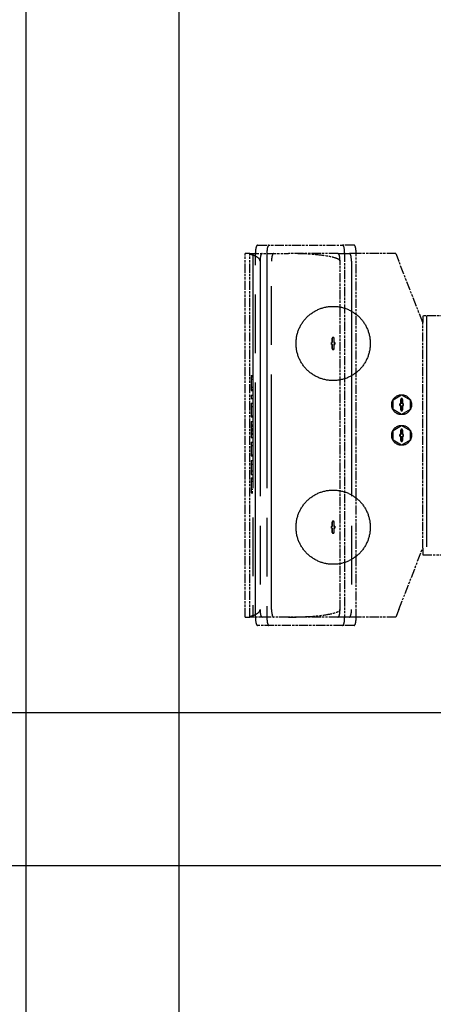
# Model space of a CAD drawing. Header units: millimetres. Extents: x -34725 to 178350, y -13707 to 126150.
# Tile 165 of 256: x 46129 to 46669, y 3677 to 4963. Entities that reach past the tile are written whole.
import ezdxf

# ---------------------------------------------------------------- set-up
doc = ezdxf.new("R2010")
doc.units = ezdxf.units.MM
doc.linetypes.add('AM_ISO09W050', pattern=[22.5, 12, -1.5, 3, -1.5, 3, -1.5])
doc.layers.get('Defpoints').update_dxf_attribs({"linetype": 'CONTINUOUS'})
for name, color, linetype, lineweight in [('AM_11', 3, 'AM_ISO09W050', 25), ('AM_4', 3, 'CONTINUOUS', 25), ('AM_5', 3, 'CONTINUOUS', 25)]:
    doc.layers.add(name, color=color, linetype=linetype, lineweight=lineweight)
doc.styles.get("Standard").update_dxf_attribs({"font": 'isocp.shx'})
doc.dimstyles.new('AM_ISO', dxfattribs={"dimtxt": 3.5, "dimasz": 2.5, "dimexe": 2, "dimexo": 1, "dimgap": 0.6, "dimtad": 1, "dimdsep": 46, "dimtxsty": 'Standard', "dimcen": 0, "dimclrd": 256, "dimclre": 256, "dimclrt": 2, "dimadec": 0, "dimazin": 2, "dimtp": 0.1, "dimtm": 0.1, "dimtfac": 0.71, "dimtmove": 0, "dimatfit": 3, "dimfxl": 1, "dimtfill": 1, "dimtfillclr": 256, "dimlwd": -1, "dimlwe": -1, "dimarcsym": 0})

# ---------------------------------------------------------------- blocks, each defined once
blk = doc.blocks.new('Gebäude_2')
at = {"layer": 'AM_4'}
for p, q in [((3460, 9614), (3460, -4126.7)), ((3660, -3404), (3660, 7490.3)), ((-3240, -2415), (10160, -2415)), ((-3440, -2615), (10360, -2615))]:
    blk.add_line(p, q, dxfattribs=at)
blk = doc.blocks.new('*D66')
at = {"layer": 'AM_5', "transparency": 16777216}
for p, q in [((42676.9, 5358.2), (42676.9, 9633.7)), ((49596.9, 4508.2), (49596.9, 9633.7)), ((43051.9, 9333.7), (49221.9, 9333.7))]:
    blk.add_line(p, q, dxfattribs=at)
for points in [[(43051.9, 9396.2), (43051.9, 9271.2), (42676.9, 9333.7)], [(49221.9, 9396.2), (49221.9, 9271.2), (49596.9, 9333.7)]]:
    blk.add_solid(points, dxfattribs=at)
at = {"layer": 'Defpoints', "color": 0, "transparency": 16777216}
for p in [(49596.9, 9333.7), (42676.9, 5208.2), (49596.9, 4358.2)]:
    blk.add_point(p, dxfattribs=at)
at = {"layer": 'AM_5', "color": 2, "transparency": 16777216, "insert": (47122.1, 9817.4), "char_height": 525, "attachment_point": 5, "bg_fill": 3, "box_fill_scale": 1.1, "bg_fill_color": 256, "bg_fill_true_color": 13158600, "bg_fill_transparency": 0}
blk.add_mtext('6920', dxfattribs=at)

msp = doc.modelspace()

# ---------------------------------------------------------------- linework, layer by layer
at = {"layer": 'AM_11', "ltscale": 1.904597}
for p, q in [((46431.334, 4349.688), (46433.334, 4349.688)), ((46431.334, 4346.688), (46433.334, 4346.688)), ((46431.334, 4345.188), (46433.334, 4345.188))]:
    msp.add_line(p, q, dxfattribs=at)
at = {"layer": 'AM_11', "ltscale": 4.596179}
msp.add_line((46431.334, 4346.688), (46431.334, 4345.188), dxfattribs=at)
at = {"layer": 'AM_11', "ltscale": 2.380771}
for p, q in [((46535.984, 4301.438), (46535.984, 4298.938)), ((46540.684, 4298.938), (46540.684, 4301.438))]:
    msp.add_line(p, q, dxfattribs=at)
at = {"layer": 'AM_11', "ltscale": 1.444117}
for p, q in [((46535.984, 4301.438), (46536.141, 4301.28)), ((46535.984, 4298.938), (46536.141, 4299.096)), ((46537.084, 4301.438), (46537.241, 4301.28)), ((46537.084, 4298.938), (46537.241, 4299.096)), ((46539.584, 4301.438), (46539.426, 4301.28)), ((46539.584, 4298.938), (46539.426, 4299.096)), ((46540.684, 4301.438), (46540.526, 4301.28)), ((46540.684, 4298.938), (46540.526, 4299.096))]:
    msp.add_line(p, q, dxfattribs=at)
at = {"layer": 'AM_11', "ltscale": 1.047483}
for p, q in [((46537.084, 4301.438), (46535.984, 4301.438)), ((46535.984, 4298.938), (46537.084, 4298.938)), ((46536.141, 4301.28), (46537.241, 4301.28)), ((46537.241, 4299.096), (46536.141, 4299.096)), ((46539.426, 4301.28), (46540.526, 4301.28)), ((46540.526, 4299.096), (46539.426, 4299.096)), ((46540.684, 4301.438), (46539.584, 4301.438)), ((46539.584, 4298.938), (46540.684, 4298.938))]:
    msp.add_line(p, q, dxfattribs=at)
at = {"layer": 'AM_11', "ltscale": 2.080483}
for p, q in [((46536.141, 4299.096), (46536.141, 4301.28)), ((46540.526, 4301.28), (46540.526, 4299.096))]:
    msp.add_line(p, q, dxfattribs=at)
at = {"layer": 'AM_11', "ltscale": 5.237816}
for p, q in [((46537.084, 4306.938), (46537.084, 4301.438)), ((46537.084, 4298.938), (46537.084, 4293.438)), ((46539.584, 4301.438), (46539.584, 4306.938)), ((46539.584, 4293.438), (46539.584, 4298.938))]:
    msp.add_line(p, q, dxfattribs=at)
at = {"layer": 'AM_11', "ltscale": 5.387959}
for p, q in [((46537.241, 4301.28), (46537.241, 4306.938)), ((46537.241, 4293.438), (46537.241, 4299.096)), ((46539.426, 4306.938), (46539.426, 4301.28)), ((46539.426, 4299.096), (46539.426, 4293.438))]:
    msp.add_line(p, q, dxfattribs=at)
at = {"layer": 'AM_11'}
for p, q in [((46624.223, 4192.688), (46655.334, 4272.688)), ((46655.334, 4272.688), (46655.334, 4264.188)), ((46655.334, 4264.188), (46695.334, 4264.188)), ((46423.334, 4182.688), (46429.334, 4182.688)), ((46479.893, 4182.688), (46429.334, 4182.688)), ((46436.776, 4181.688), (46436.776, 4182.688)), ((46544.625, 4182.688), (46479.893, 4182.688)), ((46620.334, 4182.688), (46568.334, 4182.688)), ((46624.223, 4192.688), (46620.334, 4182.688)), ((46550.654, 4171.688), (46439.455, 4171.688)), ((46565.654, 4171.688), (46550.654, 4171.688))]:
    msp.add_line(p, q, dxfattribs=at)
at = {"layer": 'AM_11', "ltscale": 23.365404}
msp.add_line((46559.625, 4182.688), (46544.625, 4182.688), dxfattribs=at)
at = {"layer": 'AM_11', "ltscale": 8.293282}
msp.add_line((46568.334, 4182.688), (46559.625, 4182.688), dxfattribs=at)
at = {"layer": 'AM_11', "ltscale": 25.418688}
msp.add_circle((46538.334, 4300.188), 48.5, dxfattribs=at)
at = {"layer": 'AM_11', "ltscale": 3.739763}
for centre, start, end in [((46538.334, 4306.938), 0, 180), ((46538.334, 4293.438), 180, 0)]:
    msp.add_arc(centre, 1.25, start, end, dxfattribs=at)
at = {"layer": 'AM_11', "ltscale": 3.268073}
for centre, start, end in [((46538.334, 4306.938), 0, 180), ((46538.334, 4293.438), 180, 0)]:
    msp.add_arc(centre, 1.092, start, end, dxfattribs=at)
at = {"layer": 'AM_11', "ltscale": 21.939859}
msp.add_ellipse((46418.312, 4192.688), major_axis=(24.493, 0), ratio=0.40828573, start_param=5.17915432, end_param=6.28318531, dxfattribs=at)
at = {"layer": 'AM_11'}
for centre, major_axis, ratio, start_param, end_param in [((46439.455, 4181.688), (0, 10), 0.26794919, 1.57079633, 3.14159265), ((46479.893, 4192.688), (67.412, 0), 0.14834136, 4.71238898, 6.28318531), ((46544.625, 4192.688), (0, 10), 0.26794919, 3.14159265, 4.71238898), ((46550.654, 4181.688), (0, -10), 0.26794919, 0, 1.57079633), ((46565.654, 4181.688), (0, 10), 0.26794919, 3.14159265, 4.71238898)]:
    msp.add_ellipse(centre, major_axis=major_axis, ratio=ratio, start_param=start_param, end_param=end_param, dxfattribs=at)
at = {"layer": 'AM_11', "ltscale": 19.335054}
for centre, major_axis, start_param, end_param in [((46445.484, 4192.688), (0, -10), 4.71238898, 6.28318531), ((46454.455, 4181.688), (0, -10), 4.71238898, 6.28318531), ((46460.484, 4192.688), (0, 10), 1.57079633, 3.14159265), ((46559.625, 4192.688), (0, -10), 0, 1.57079633)]:
    msp.add_ellipse(centre, major_axis=major_axis, ratio=0.26794919, start_param=start_param, end_param=end_param, dxfattribs=at)
at = {"layer": 'AM_11', "ltscale": 4.456773}
msp.add_open_spline([(46428.988, 4182.688), (46429.083, 4182.688), (46429.186, 4182.939), (46429.299, 4183.544), (46429.317, 4183.647), (46429.334, 4183.758)], degree=3, knots=[-4.526837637, -4.526837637, -4.526837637, -4.526837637, -4.14896052, -4.14896052, -4.079181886, -4.079181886, -4.079181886, -4.079181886], dxfattribs=at)

# ---------------------------------------------------------------- block references
at = {"layer": 'AM_4'}
msp.add_blockref('Gebäude_2', (42676.896, 6473.188), dxfattribs=at)

# ---------------------------------------------------------------- next in the draw order: dimensions: what is measured, and where the dimension line sits
at = {"layer": 'AM_5'}
dim = msp.add_linear_dim(base=(49596.896, 9333.725), p1=(42676.896, 5208.188), p2=(49596.896, 4358.188), dimstyle='AM_ISO', override={"dimscale": 150, "dimtmove": 2}, dxfattribs=at)
dim.commit()
dim.dimension.update_dxf_attribs({"geometry": '*D66', "text_midpoint": (47122.13, 9817.383), "dimtype": 160})

# ---------------------------------------------------------------- next in the draw order: linework, layer by layer
at = {"layer": 'AM_11'}
for p, q in [((46423.334, 4182.688), (46423.334, 4657.688)), ((46429.334, 4657.688), (46423.334, 4657.688)), ((46429.334, 4182.688), (46429.334, 4657.688)), ((46429.334, 4657.688), (46479.893, 4657.688)), ((46436.776, 4657.688), (46436.776, 4658.688)), ((46439.455, 4668.688), (46550.654, 4668.688)), ((46544.625, 4657.688), (46479.893, 4657.688)), ((46565.654, 4668.688), (46550.654, 4668.688)), ((46553.334, 4658.688), (46553.334, 4181.688)), ((46568.334, 4181.688), (46568.334, 4658.688)), ((46620.334, 4657.688), (46568.334, 4657.688)), ((46620.334, 4657.688), (46624.223, 4647.688)), ((46547.305, 4192.688), (46547.305, 4647.688)), ((46655.334, 4567.688), (46624.223, 4647.688)), ((46655.334, 4576.188), (46655.334, 4567.688)), ((46695.334, 4576.188), (46655.334, 4576.188)), ((46655.334, 4272.688), (46655.334, 4567.688))]:
    msp.add_line(p, q, dxfattribs=at)
at = {"layer": 'AM_11', "ltscale": 25.533516}
for p, q in [((46433.334, 4657.688), (46433.334, 4182.688)), ((46436.776, 4182.688), (46436.776, 4657.688))]:
    msp.add_line(p, q, dxfattribs=at)
at = {"layer": 'AM_11', "ltscale": 25.641026}
msp.add_line((46451.776, 4658.688), (46451.776, 4181.688), dxfattribs=at)
at = {"layer": 'AM_11', "ltscale": 23.365404}
msp.add_line((46544.625, 4657.688), (46559.625, 4657.688), dxfattribs=at)
at = {"layer": 'AM_11', "ltscale": 8.293282}
msp.add_line((46568.334, 4657.688), (46559.625, 4657.688), dxfattribs=at)
at = {"layer": 'AM_11', "ltscale": 25.596022}
for p, q in [((46442.805, 4647.688), (46442.805, 4192.688)), ((46457.805, 4192.688), (46457.805, 4647.688)), ((46562.305, 4647.688), (46562.305, 4192.688))]:
    msp.add_line(p, q, dxfattribs=at)
at = {"layer": 'AM_11', "ltscale": 25.157232}
msp.add_line((46660.334, 4576.188), (46660.334, 4264.188), dxfattribs=at)
at = {"layer": 'AM_11', "ltscale": 2.380771}
for p, q in [((46535.984, 4541.438), (46535.984, 4538.938)), ((46540.684, 4538.938), (46540.684, 4541.438)), ((46625.484, 4461.438), (46625.484, 4458.938)), ((46630.184, 4458.938), (46630.184, 4461.438)), ((46625.484, 4421.438), (46625.484, 4418.938)), ((46630.184, 4418.938), (46630.184, 4421.438))]:
    msp.add_line(p, q, dxfattribs=at)
at = {"layer": 'AM_11', "ltscale": 1.444117}
for p, q in [((46535.984, 4541.438), (46536.141, 4541.28)), ((46537.084, 4541.438), (46537.241, 4541.28)), ((46539.584, 4541.438), (46539.426, 4541.28)), ((46540.684, 4541.438), (46540.526, 4541.28)), ((46535.984, 4538.938), (46536.141, 4539.096)), ((46537.084, 4538.938), (46537.241, 4539.096)), ((46539.584, 4538.938), (46539.426, 4539.096)), ((46540.684, 4538.938), (46540.526, 4539.096)), ((46625.484, 4461.438), (46625.641, 4461.28)), ((46625.484, 4458.938), (46625.641, 4459.096)), ((46626.584, 4461.438), (46626.741, 4461.28)), ((46626.584, 4458.938), (46626.741, 4459.096)), ((46629.084, 4461.438), (46628.926, 4461.28)), ((46629.084, 4458.938), (46628.926, 4459.096)), ((46630.184, 4461.438), (46630.026, 4461.28)), ((46630.184, 4458.938), (46630.026, 4459.096)), ((46625.484, 4421.438), (46625.641, 4421.28)), ((46625.484, 4418.938), (46625.641, 4419.096)), ((46626.584, 4421.438), (46626.741, 4421.28)), ((46626.584, 4418.938), (46626.741, 4419.096)), ((46629.084, 4421.438), (46628.926, 4421.28)), ((46629.084, 4418.938), (46628.926, 4419.096)), ((46630.184, 4421.438), (46630.026, 4421.28)), ((46630.184, 4418.938), (46630.026, 4419.096))]:
    msp.add_line(p, q, dxfattribs=at)
at = {"layer": 'AM_11', "ltscale": 1.047483}
for p, q in [((46537.084, 4541.438), (46535.984, 4541.438)), ((46536.141, 4541.28), (46537.241, 4541.28)), ((46539.426, 4541.28), (46540.526, 4541.28)), ((46540.684, 4541.438), (46539.584, 4541.438)), ((46535.984, 4538.938), (46537.084, 4538.938)), ((46537.241, 4539.096), (46536.141, 4539.096)), ((46540.526, 4539.096), (46539.426, 4539.096)), ((46539.584, 4538.938), (46540.684, 4538.938)), ((46626.584, 4461.438), (46625.484, 4461.438)), ((46625.484, 4458.938), (46626.584, 4458.938)), ((46625.641, 4461.28), (46626.741, 4461.28)), ((46626.741, 4459.096), (46625.641, 4459.096)), ((46628.926, 4461.28), (46630.026, 4461.28)), ((46630.026, 4459.096), (46628.926, 4459.096)), ((46630.184, 4461.438), (46629.084, 4461.438)), ((46629.084, 4458.938), (46630.184, 4458.938)), ((46626.584, 4421.438), (46625.484, 4421.438)), ((46625.484, 4418.938), (46626.584, 4418.938)), ((46625.641, 4421.28), (46626.741, 4421.28)), ((46626.741, 4419.096), (46625.641, 4419.096)), ((46628.926, 4421.28), (46630.026, 4421.28)), ((46630.026, 4419.096), (46628.926, 4419.096)), ((46630.184, 4421.438), (46629.084, 4421.438)), ((46629.084, 4418.938), (46630.184, 4418.938))]:
    msp.add_line(p, q, dxfattribs=at)
at = {"layer": 'AM_11', "ltscale": 2.080483}
for p, q in [((46536.141, 4539.096), (46536.141, 4541.28)), ((46540.526, 4541.28), (46540.526, 4539.096)), ((46625.641, 4459.096), (46625.641, 4461.28)), ((46630.026, 4461.28), (46630.026, 4459.096)), ((46625.641, 4419.096), (46625.641, 4421.28)), ((46630.026, 4421.28), (46630.026, 4419.096))]:
    msp.add_line(p, q, dxfattribs=at)
at = {"layer": 'AM_11', "ltscale": 5.237816}
for p, q in [((46537.084, 4546.938), (46537.084, 4541.438)), ((46539.584, 4541.438), (46539.584, 4546.938)), ((46537.084, 4538.938), (46537.084, 4533.438)), ((46539.584, 4533.438), (46539.584, 4538.938)), ((46626.584, 4466.938), (46626.584, 4461.438)), ((46629.084, 4461.438), (46629.084, 4466.938)), ((46626.584, 4458.938), (46626.584, 4453.438)), ((46629.084, 4453.438), (46629.084, 4458.938)), ((46626.584, 4426.938), (46626.584, 4421.438)), ((46629.084, 4421.438), (46629.084, 4426.938)), ((46626.584, 4418.938), (46626.584, 4413.438)), ((46629.084, 4413.438), (46629.084, 4418.938))]:
    msp.add_line(p, q, dxfattribs=at)
at = {"layer": 'AM_11', "ltscale": 5.387959}
for p, q in [((46537.241, 4541.28), (46537.241, 4546.938)), ((46539.426, 4546.938), (46539.426, 4541.28)), ((46537.241, 4533.438), (46537.241, 4539.096)), ((46539.426, 4539.096), (46539.426, 4533.438)), ((46626.741, 4461.28), (46626.741, 4466.938)), ((46628.926, 4466.938), (46628.926, 4461.28)), ((46626.741, 4453.438), (46626.741, 4459.096)), ((46628.926, 4459.096), (46628.926, 4453.438)), ((46626.741, 4421.28), (46626.741, 4426.938)), ((46628.926, 4426.938), (46628.926, 4421.28)), ((46626.741, 4413.438), (46626.741, 4419.096)), ((46628.926, 4419.096), (46628.926, 4413.438))]:
    msp.add_line(p, q, dxfattribs=at)
at = {"layer": 'AM_11', "ltscale": 11.219489}
for p, q in [((46431.334, 4498.188), (46431.334, 4490.688)), ((46431.334, 4364.688), (46431.334, 4357.188))]:
    msp.add_line(p, q, dxfattribs=at)
at = {"layer": 'AM_11', "ltscale": 1.904597}
for p, q in [((46431.334, 4498.188), (46433.334, 4498.188)), ((46431.334, 4496.688), (46433.334, 4496.688)), ((46431.334, 4493.688), (46433.334, 4493.688)), ((46431.334, 4483.188), (46433.334, 4483.188)), ((46431.334, 4480.188), (46433.334, 4480.188)), ((46431.334, 4478.688), (46433.334, 4478.688)), ((46431.334, 4472.688), (46433.334, 4472.688)), ((46431.334, 4468.188), (46433.334, 4468.188)), ((46431.334, 4462.188), (46433.334, 4462.188)), ((46431.334, 4457.688), (46433.334, 4457.688)), ((46431.334, 4445.688), (46433.334, 4445.688)), ((46431.334, 4444.188), (46433.334, 4444.188)), ((46431.334, 4438.188), (46433.334, 4438.188)), ((46431.334, 4433.688), (46433.334, 4433.688)), ((46431.334, 4432.188), (46433.334, 4432.188)), ((46431.334, 4429.188), (46433.334, 4429.188)), ((46431.334, 4427.688), (46433.334, 4427.688)), ((46431.334, 4426.188), (46433.334, 4426.188)), ((46431.334, 4423.188), (46433.334, 4423.188)), ((46431.334, 4421.688), (46433.334, 4421.688)), ((46431.334, 4417.188), (46433.334, 4417.188)), ((46431.334, 4411.188), (46433.334, 4411.188)), ((46431.334, 4406.688), (46433.334, 4406.688)), ((46431.334, 4394.688), (46433.334, 4394.688)), ((46431.334, 4393.188), (46433.334, 4393.188)), ((46431.334, 4387.188), (46433.334, 4387.188)), ((46431.334, 4382.688), (46433.334, 4382.688)), ((46431.334, 4373.688), (46433.334, 4373.688)), ((46431.334, 4369.188), (46433.334, 4369.188)), ((46431.334, 4364.688), (46433.334, 4364.688)), ((46431.334, 4363.188), (46433.334, 4363.188)), ((46431.334, 4360.188), (46433.334, 4360.188))]:
    msp.add_line(p, q, dxfattribs=at)
at = {"layer": 'AM_11', "ltscale": 9.999557}
for p, q in [((46431.334, 4490.688), (46431.334, 4480.188)), ((46431.334, 4357.188), (46431.334, 4346.688))]:
    msp.add_line(p, q, dxfattribs=at)
at = {"layer": 'AM_11', "ltscale": 4.596179}
msp.add_line((46431.334, 4480.188), (46431.334, 4478.688), dxfattribs=at)
at = {"layer": 'AM_11', "ltscale": 4.285467}
for p, q in [((46431.334, 4472.688), (46431.334, 4468.188)), ((46431.334, 4387.188), (46431.334, 4382.688)), ((46431.334, 4373.688), (46431.334, 4369.188))]:
    msp.add_line(p, q, dxfattribs=at)
at = {"layer": 'AM_11', "ltscale": 12.096348}
for p, q in [((46616.834, 4466.539), (46627.834, 4472.89)), ((46616.834, 4453.837), (46616.834, 4466.539)), ((46627.834, 4472.89), (46638.834, 4466.539)), ((46638.834, 4466.539), (46638.834, 4453.837)), ((46627.834, 4447.486), (46616.834, 4453.837)), ((46638.834, 4453.837), (46627.834, 4447.486)), ((46616.834, 4426.539), (46627.834, 4432.89)), ((46616.834, 4413.837), (46616.834, 4426.539)), ((46627.834, 4432.89), (46638.834, 4426.539)), ((46638.834, 4426.539), (46638.834, 4413.837)), ((46627.834, 4407.486), (46616.834, 4413.837)), ((46638.834, 4413.837), (46627.834, 4407.486))]:
    msp.add_line(p, q, dxfattribs=at)
at = {"layer": 'AM_11', "ltscale": 21.770681}
for p, q in [((46431.334, 4462.188), (46431.334, 4444.188)), ((46431.334, 4411.188), (46431.334, 4393.188))]:
    msp.add_line(p, q, dxfattribs=at)
at = {"layer": 'AM_11', "ltscale": 5.71399}
for p, q in [((46431.334, 4438.188), (46431.334, 4432.188)), ((46431.334, 4423.188), (46431.334, 4417.188))]:
    msp.add_line(p, q, dxfattribs=at)
at = {"layer": 'AM_11', "ltscale": 19.811621}
for p, q in [((46431.334, 4432.188), (46431.334, 4427.688)), ((46431.334, 4427.688), (46431.334, 4423.188))]:
    msp.add_line(p, q, dxfattribs=at)
at = {"layer": 'AM_11', "ltscale": 23.532515}
msp.add_line((46431.334, 4382.688), (46431.334, 4373.688), dxfattribs=at)
at = {"layer": 'AM_11', "ltscale": 25.418688}
msp.add_circle((46538.334, 4540.188), 48.5, dxfattribs=at)
at = {"layer": 'AM_11', "ltscale": 24.698055}
for centre in [(46627.834, 4460.188), (46627.834, 4420.188)]:
    msp.add_circle(centre, 13, dxfattribs=at)
at = {"layer": 'AM_11', "ltscale": 3.739763}
for centre, start, end in [((46538.334, 4546.938), 0, 180), ((46538.334, 4533.438), 180, 0), ((46627.834, 4466.938), 0, 180), ((46627.834, 4453.438), 180, 0), ((46627.834, 4426.938), 0, 180), ((46627.834, 4413.438), 180, 0)]:
    msp.add_arc(centre, 1.25, start, end, dxfattribs=at)
at = {"layer": 'AM_11', "ltscale": 3.268073}
for centre, start, end in [((46538.334, 4546.938), 0, 180), ((46538.334, 4533.438), 180, 0), ((46627.834, 4466.938), 0, 180), ((46627.834, 4453.438), 180, 0), ((46627.834, 4426.938), 0, 180), ((46627.834, 4413.438), 180, 0)]:
    msp.add_arc(centre, 1.092, start, end, dxfattribs=at)
at = {"layer": 'AM_11', "ltscale": 21.939859}
msp.add_ellipse((46418.312, 4647.688), major_axis=(24.493, 0), ratio=0.40828573, start_param=0, end_param=1.10403099, dxfattribs=at)
at = {"layer": 'AM_11'}
for centre, major_axis, ratio, start_param, end_param in [((46439.455, 4658.688), (0, 10), 0.26794919, 0, 1.57079633), ((46479.893, 4647.688), (67.412, 0), 0.14834136, 0, 1.57079633), ((46544.625, 4647.688), (0, 10), 0.26794919, 4.71238898, 6.28318531), ((46550.654, 4658.688), (0, -10), 0.26794919, 1.57079633, 3.14159265), ((46565.654, 4658.688), (0, 10), 0.26794919, 4.71238898, 6.28318531)]:
    msp.add_ellipse(centre, major_axis=major_axis, ratio=ratio, start_param=start_param, end_param=end_param, dxfattribs=at)
at = {"layer": 'AM_11', "ltscale": 19.335054}
for centre, major_axis, start_param, end_param in [((46445.484, 4647.688), (0, -10), 3.14159265, 4.71238898), ((46454.455, 4658.688), (0, -10), 3.14159265, 4.71238898), ((46460.484, 4647.688), (0, 10), 0, 1.57079633), ((46559.625, 4647.688), (0, -10), 1.57079633, 3.14159265)]:
    msp.add_ellipse(centre, major_axis=major_axis, ratio=0.26794919, start_param=start_param, end_param=end_param, dxfattribs=at)
at = {"layer": 'AM_11', "ltscale": 4.456773}
msp.add_open_spline([(46429.334, 4656.618), (46429.317, 4656.728), (46429.299, 4656.832), (46429.186, 4657.437), (46429.083, 4657.688), (46428.988, 4657.688)], degree=3, knots=[-1.956438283, -1.956438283, -1.956438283, -1.956438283, -1.886659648, -1.886659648, -1.508782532, -1.508782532, -1.508782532, -1.508782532], dxfattribs=at)

doc.saveas('drawing.dxf')
